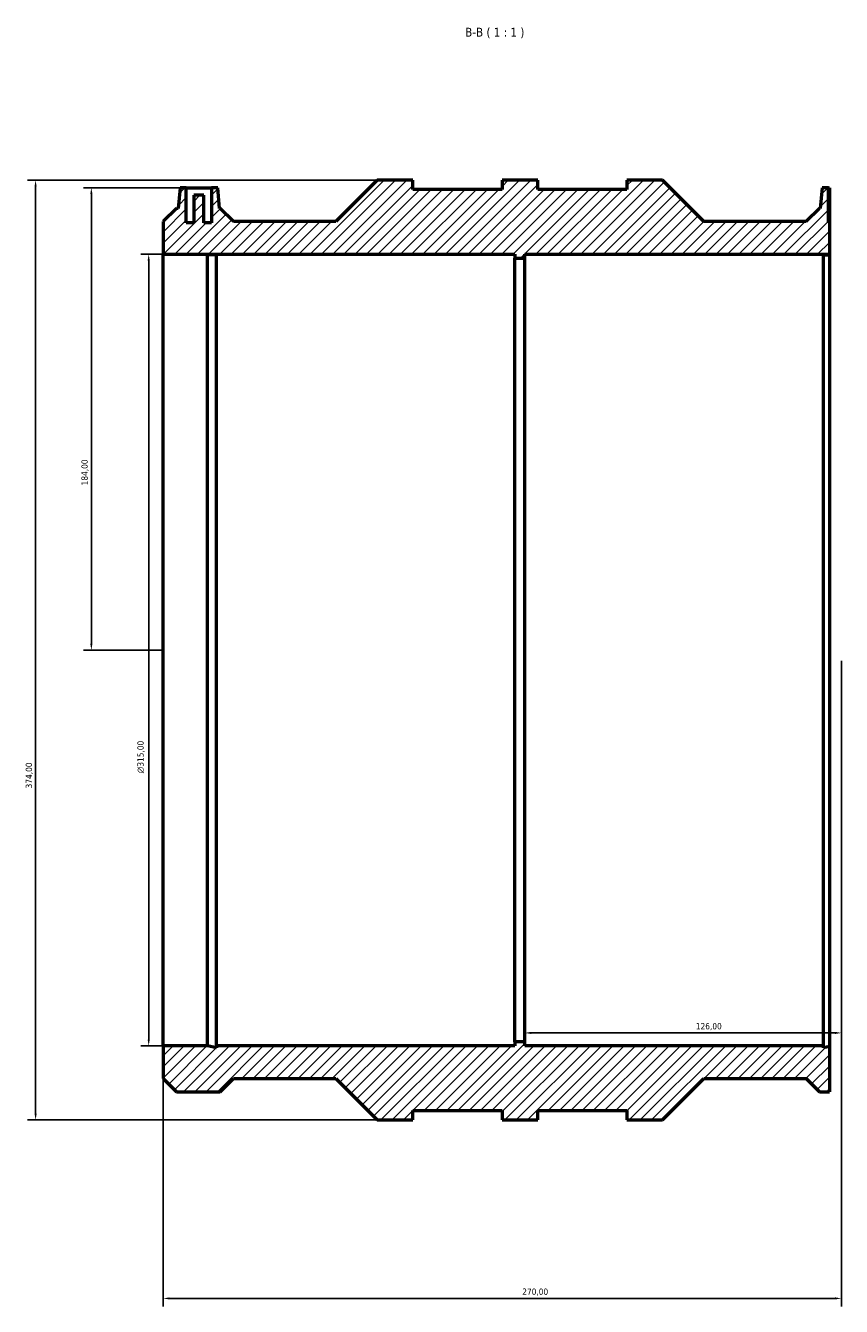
# Model space of a CAD drawing. Header units: millimetres. Extents: x -263 to 1186, y -314 to 1243.
# Tile 4 of 5: x 255 to 580, y 731 to 1241. Entities that reach past the tile are written whole.
import ezdxf

# ---------------------------------------------------------------- set-up
doc = ezdxf.new("R2010")
doc.units = ezdxf.units.MM
for name, color, linetype, lineweight in [('Dimension (ISO)', 7, 'Continuous', 25), ('Hatch (ISO)', 7, 'Continuous', 18), ('Symbol (ISO)', 7, 'Continuous', 25), ('Visible (ISO)', 7, 'Continuous', 50)]:
    doc.layers.add(name, color=color, linetype=linetype, lineweight=lineweight)
doc.styles.add('Label Text (ISO)', font='tahoma.ttf')
doc.styles.add('Note Text (ISO)', font='tahoma.ttf')
doc.dimstyles.new('Default (ISO)', dxfattribs={"dimtxt": 2.5, "dimasz": 2.5, "dimexe": 3.175, "dimexo": 0, "dimgap": 0.762, "dimtad": 1, "dimrnd": 1e-08, "dimzin": 0, "dimtxsty": 'Note Text (ISO)', "dimcen": 0.09, "dimdle": 10, "dimclrd": 256, "dimclre": 256, "dimclrt": 232, "dimazin": 0, "dimtfac": 1.40208, "dimtmove": 0, "dimatfit": 3, "dimfxl": 1, "dimtolj": 1, "dimtzin": 0, "dimlwd": -1, "dimlwe": -1, "dimarcsym": 0})

# ---------------------------------------------------------------- blocks, each defined once
blk = doc.blocks.new('*D7')
at = {"layer": 'Defpoints', "color": 0, "transparency": 16777216}
for p in [(319.23, 1176.31), (281.43, 992.31), (310.03, 992.31)]:
    blk.add_point(p, dxfattribs=at)
at = {"layer": 'Dimension (ISO)', "transparency": 16777216}
for p, q in [((319.23, 1176.31), (278.26, 1176.31)), ((281.43, 1173.81), (281.43, 994.81)), ((310.03, 992.31), (278.26, 992.31))]:
    blk.add_line(p, q, dxfattribs=at)
for points in [[(281.01, 1173.81), (281.85, 1173.81), (281.43, 1176.31)], [(281.01, 994.81), (281.85, 994.81), (281.43, 992.31)]]:
    blk.add_solid(points, dxfattribs=at)
at = {"layer": 'Dimension (ISO)', "color": 232, "true_color": 0xca0064, "transparency": 16777216, "insert": (277.49, 1057.85), "char_height": 2.5, "attachment_point": 1, "rotation": 90, "style": 'Note Text (ISO)'}
blk.add_mtext('\\A1;184,00', dxfattribs=at)
blk = doc.blocks.new('*D8')
at = {"layer": 'Defpoints', "color": 0, "transparency": 16777216}
for p in [(395.23, 1179.31), (259.23, 805.31), (395.23, 805.31)]:
    blk.add_point(p, dxfattribs=at)
at = {"layer": 'Dimension (ISO)', "transparency": 16777216}
for p, q in [((395.23, 1179.31), (256.06, 1179.31)), ((259.23, 1176.81), (259.23, 807.81)), ((395.23, 805.31), (256.06, 805.31))]:
    blk.add_line(p, q, dxfattribs=at)
for points in [[(258.81, 1176.81), (259.65, 1176.81), (259.23, 1179.31)], [(258.81, 807.81), (259.65, 807.81), (259.23, 805.31)]]:
    blk.add_solid(points, dxfattribs=at)
at = {"layer": 'Dimension (ISO)', "color": 232, "true_color": 0xca0064, "transparency": 16777216, "insert": (255.3, 937.25), "char_height": 2.5, "attachment_point": 1, "rotation": 90, "style": 'Note Text (ISO)'}
blk.add_mtext('\\A1;374,00', dxfattribs=at)
blk = doc.blocks.new('*D9')
at = {"layer": 'Defpoints', "color": 0, "transparency": 16777216}
for p in [(310.03, 1149.81), (304.26, 834.81), (310.03, 834.81)]:
    blk.add_point(p, dxfattribs=at)
at = {"layer": 'Dimension (ISO)', "transparency": 16777216}
for p, q in [((310.03, 1149.81), (301.08, 1149.81)), ((304.26, 1147.31), (304.26, 837.31)), ((310.03, 834.81), (301.08, 834.81))]:
    blk.add_line(p, q, dxfattribs=at)
for points in [[(303.84, 1147.31), (304.67, 1147.31), (304.26, 1149.81)], [(303.84, 837.31), (304.67, 837.31), (304.26, 834.81)]]:
    blk.add_solid(points, dxfattribs=at)
at = {"layer": 'Dimension (ISO)', "color": 232, "true_color": 0xca0064, "transparency": 16777216, "insert": (299.73, 943.31), "char_height": 2.5, "attachment_point": 1, "rotation": 90, "style": 'Note Text (ISO)'}
blk.add_mtext('\\A1;\\fAIGDT|b0|i0;\\H2.5000;\\ln\\fTahoma|b0|i0;\\H2.5000;315,00', dxfattribs=at)
blk = doc.blocks.new('*D10')
at = {"layer": 'Defpoints', "color": 0, "transparency": 16777216}
for p in [(580.03, 988.06), (310.03, 834.81), (580.03, 734.31)]:
    blk.add_point(p, dxfattribs=at)
at = {"layer": 'Dimension (ISO)', "transparency": 16777216}
for p, q in [((580.03, 988.06), (580.03, 731.13)), ((310.03, 834.81), (310.03, 731.13)), ((312.53, 734.31), (577.53, 734.31))]:
    blk.add_line(p, q, dxfattribs=at)
for points in [[(312.53, 734.72), (312.53, 733.89), (310.03, 734.31)], [(577.53, 734.72), (577.53, 733.89), (580.03, 734.31)]]:
    blk.add_solid(points, dxfattribs=at)
at = {"layer": 'Dimension (ISO)', "color": 232, "true_color": 0xca0064, "transparency": 16777216, "insert": (452.98, 738.24), "char_height": 2.5, "attachment_point": 1, "style": 'Note Text (ISO)'}
blk.add_mtext('\\A1;270,00', dxfattribs=at)
blk = doc.blocks.new('*D11')
at = {"layer": 'Defpoints', "color": 0, "transparency": 16777216}
for p in [(454.03, 992.31), (580.03, 988.06), (580.03, 839.96)]:
    blk.add_point(p, dxfattribs=at)
at = {"layer": 'Dimension (ISO)', "transparency": 16777216}
for p, q in [((580.03, 988.06), (580.03, 836.78)), ((456.53, 839.96), (577.53, 839.96))]:
    blk.add_line(p, q, dxfattribs=at)
for points in [[(456.53, 840.37), (456.53, 839.54), (454.03, 839.96)], [(577.53, 840.37), (577.53, 839.54), (580.03, 839.96)]]:
    blk.add_solid(points, dxfattribs=at)
at = {"layer": 'Dimension (ISO)', "color": 232, "true_color": 0xca0064, "transparency": 16777216, "insert": (522.08, 843.89), "char_height": 2.5, "attachment_point": 1, "style": 'Note Text (ISO)'}
blk.add_mtext('\\A1;126,00', dxfattribs=at)

msp = doc.modelspace()

# ---------------------------------------------------------------- hatches: boundary and pattern name
at = {"layer": 'Hatch (ISO)'}
h = msp.add_hatch(dxfattribs=at)
h.set_pattern_fill('ANSI31', color=256, scale=25.4, style=0)
h.set_pattern_definition([(45, (0, 0), (-2.245064, 2.245064), [])])
h.paths.add_polyline_path([(575.339, 1162.308), (574.831, 1162.308), (574.831, 1176.308), (572.331, 1176.308), (571.612, 1168.088), (571.305, 1168.088), (566.031, 1162.815), (525.325, 1162.815), (508.831, 1179.308), (494.631, 1179.308), (494.631, 1175.568), (459.131, 1175.568), (459.131, 1179.308), (444.931, 1179.308), (444.931, 1175.568), (409.431, 1175.568), (409.431, 1179.308), (395.231, 1179.308), (378.738, 1162.815), (338.031, 1162.815), (332.758, 1168.088), (332.45, 1168.088), (331.731, 1176.308), (329.231, 1176.308), (329.231, 1162.308), (326.231, 1162.308), (326.231, 1173.308), (322.231, 1173.308), (322.231, 1162.308), (319.231, 1162.308), (319.231, 1176.308), (316.731, 1176.308), (316.012, 1168.088), (315.305, 1168.088), (310.031, 1162.815), (310.031, 1149.808), (450.031, 1149.808), (450.031, 1148.233), (454.031, 1148.233), (454.031, 1149.808), (575.339, 1149.808)])
h.paths.add_polyline_path([(571.305, 816.528), (575.339, 816.528), (575.339, 834.582), (572.876, 834.059), (572.876, 834.808), (454.031, 834.808), (454.031, 836.383), (450.031, 836.383), (450.031, 834.808), (331.187, 834.808), (331.187, 834.059), (327.661, 834.808), (310.031, 834.808), (310.031, 821.801), (315.305, 816.528), (332.758, 816.528), (338.031, 821.801), (378.738, 821.801), (395.231, 805.308), (409.431, 805.308), (409.431, 809.048), (444.931, 809.048), (444.931, 805.308), (459.131, 805.308), (459.131, 809.048), (494.631, 809.048), (494.631, 805.308), (508.831, 805.308), (525.325, 821.801), (566.031, 821.801)])

# ---------------------------------------------------------------- linework, layer by layer
at = {"layer": 'Visible (ISO)'}
for p, q in [((395.231, 1179.308), (378.738, 1162.815)), ((409.431, 1179.308), (395.231, 1179.308)), ((409.431, 1175.568), (409.431, 1179.308)), ((459.131, 1179.308), (444.931, 1179.308)), ((444.931, 1179.308), (444.931, 1175.568)), ((459.131, 1175.568), (459.131, 1179.308)), ((508.831, 1179.308), (494.631, 1179.308)), ((494.631, 1179.308), (494.631, 1175.568)), ((525.325, 1162.815), (508.831, 1179.308)), ((316.731, 1176.308), (316.012, 1168.088)), ((319.231, 1176.308), (316.731, 1176.308)), ((319.231, 1162.308), (319.231, 1176.308)), ((319.231, 1176.308), (329.231, 1176.308)), ((326.231, 1173.308), (322.231, 1173.308)), ((322.231, 1173.308), (322.231, 1162.308)), ((326.231, 1162.308), (326.231, 1173.308)), ((331.731, 1176.308), (329.231, 1176.308)), ((329.231, 1176.308), (329.231, 1162.308)), ((332.45, 1168.088), (331.731, 1176.308)), ((444.931, 1175.568), (409.431, 1175.568)), ((494.631, 1175.568), (459.131, 1175.568)), ((572.331, 1176.308), (571.612, 1168.088)), ((574.831, 1176.308), (572.331, 1176.308)), ((574.831, 1162.308), (574.831, 1176.308)), ((574.831, 1176.308), (575.339, 1176.308)), ((575.339, 1176.308), (575.339, 1162.308)), ((315.305, 1168.088), (310.031, 1162.815)), ((316.012, 1168.088), (315.305, 1168.088)), ((332.758, 1168.088), (332.45, 1168.088)), ((338.031, 1162.815), (332.758, 1168.088)), ((571.305, 1168.088), (566.031, 1162.815)), ((571.612, 1168.088), (571.305, 1168.088)), ((310.031, 1162.815), (310.031, 1149.808)), ((322.231, 1162.308), (319.231, 1162.308)), ((329.231, 1162.308), (326.231, 1162.308)), ((378.738, 1162.815), (338.031, 1162.815)), ((566.031, 1162.815), (525.325, 1162.815)), ((575.339, 1162.308), (574.831, 1162.308)), ((575.339, 1162.308), (575.339, 1149.808)), ((310.031, 1149.808), (450.031, 1149.808)), ((310.031, 834.808), (310.031, 1149.808)), ((327.661, 834.808), (327.661, 1149.538)), ((331.187, 834.808), (331.187, 1149.655)), ((450.031, 1149.808), (450.031, 1148.233)), ((450.031, 1148.233), (454.031, 1148.233)), ((450.031, 836.383), (450.031, 1148.233)), ((454.031, 1148.233), (454.031, 1149.808)), ((454.031, 1149.808), (575.339, 1149.808)), ((454.031, 836.383), (454.031, 1148.233)), ((572.876, 834.808), (572.876, 1149.655)), ((575.339, 1149.808), (575.339, 1149.565)), ((575.339, 1149.565), (575.339, 834.582)), ((454.031, 836.383), (450.031, 836.383)), ((450.031, 836.383), (450.031, 834.808)), ((454.031, 834.808), (454.031, 836.383)), ((327.661, 834.808), (310.031, 834.808)), ((310.031, 834.808), (310.031, 821.801)), ((331.187, 834.059), (327.661, 834.808)), ((450.031, 834.808), (331.187, 834.808)), ((331.187, 834.808), (331.187, 834.059)), ((572.876, 834.808), (454.031, 834.808)), ((572.876, 834.059), (572.876, 834.808)), ((575.339, 834.582), (572.876, 834.059)), ((575.339, 834.582), (575.339, 816.528)), ((310.031, 821.801), (315.305, 816.528)), ((332.758, 816.528), (338.031, 821.801)), ((338.031, 821.801), (378.738, 821.801)), ((378.738, 821.801), (395.231, 805.308)), ((508.831, 805.308), (525.325, 821.801)), ((525.325, 821.801), (566.031, 821.801)), ((566.031, 821.801), (571.305, 816.528)), ((315.305, 816.528), (332.758, 816.528)), ((571.305, 816.528), (575.339, 816.528)), ((395.231, 805.308), (409.431, 805.308)), ((409.431, 805.308), (409.431, 809.048)), ((409.431, 809.048), (444.931, 809.048)), ((444.931, 809.048), (444.931, 805.308)), ((444.931, 805.308), (459.131, 805.308)), ((459.131, 805.308), (459.131, 809.048)), ((459.131, 809.048), (494.631, 809.048)), ((494.631, 809.048), (494.631, 805.308)), ((494.631, 805.308), (508.831, 805.308))]:
    msp.add_line(p, q, dxfattribs=at)
for points, knots in [([(331.187, 1149.655), (331.184, 1149.655), (331.182, 1149.654), (330.309, 1149.616), (329.204, 1149.574), (327.884, 1149.543), (327.773, 1149.54), (327.661, 1149.538)], [5.18519624, 5.18519624, 5.18519624, 5.18519624, 5.18619882, 5.18619882, 5.55677427, 5.55677427, 5.59052261, 5.59052261, 5.59052261, 5.59052261]), ([(572.876, 1149.655), (572.878, 1149.655), (572.88, 1149.654), (573.576, 1149.624), (574.414, 1149.591), (575.339, 1149.565)], [5.18519624, 5.18519624, 5.18519624, 5.18519624, 5.18619882, 5.18619882, 5.48093758, 5.48093758, 5.48093758, 5.48093758])]:
    msp.add_open_spline(points, degree=3, knots=knots, dxfattribs=at)

# ---------------------------------------------------------------- texts
at = {"layer": 'Symbol (ISO)', "insert": (430.248, 1235.808), "char_height": 3.5, "attachment_point": 7, "style": 'Label Text (ISO)'}
msp.add_mtext('B-B ( 1 : 1 )', dxfattribs=at)

# ---------------------------------------------------------------- dimensions: what is measured, and where the dimension line sits
at = {"layer": 'Dimension (ISO)'}
for base, p1, p2, angle, override, picture, middle in [((259.231, 805.308), (395.231, 1179.308), (395.231, 805.308), 90, {"dimdec": 2, "dimtp": 0, "dimtm": 0, "dimtdec": 2, "dimtofl": 0, "dimatfit": 1}, '*D8', (259.231, 942.308)), ((281.431, 992.308), (319.231, 1176.308), (310.031, 992.308), 90, {"dimdec": 2, "dimtp": 0, "dimtm": 0, "dimtdec": 2, "dimtofl": 0, "dimatfit": 1}, '*D7', (281.431, 1062.808)), ((580.031, 839.956), (454.031, 992.308), (580.031, 988.058), 180, {"dimdec": 2, "dimse1": 1, "dimtp": 0, "dimtm": 0, "dimtdec": 2, "dimtofl": 0, "dimatfit": 1}, '*D11', (527.031, 839.956)), ((580.031, 734.308), (310.031, 834.808), (580.031, 988.058), 180, {"dimdec": 2, "dimtp": 0, "dimtm": 0, "dimtdec": 2, "dimtofl": 0, "dimatfit": 1}, '*D10', (458.031, 734.308))]:
    dim = msp.add_linear_dim(base=base, p1=p1, p2=p2, angle=angle, dimstyle='Default (ISO)', override=override, dxfattribs=at)
    dim.commit()
    dim.dimension.update_dxf_attribs({"geometry": picture, "text_midpoint": middle, "dimtype": 160})
dim = msp.add_linear_dim(base=(304.258, 834.808), p1=(310.031, 1149.808), p2=(310.031, 834.808), angle=90, text='\\fAIGDT|b0|i0;\\H2.5000;\\ln\\fTahoma|b0|i0;\\H2.5000;<>', dimstyle='Default (ISO)', override={"dimdec": 2, "dimtp": 0, "dimtm": 0, "dimtdec": 2, "dimtofl": 0, "dimatfit": 1}, dxfattribs=at)
dim.commit()
dim.dimension.update_dxf_attribs({"geometry": '*D9', "text_midpoint": (304.258, 949.808), "dimtype": 160})

doc.saveas('drawing.dxf')
